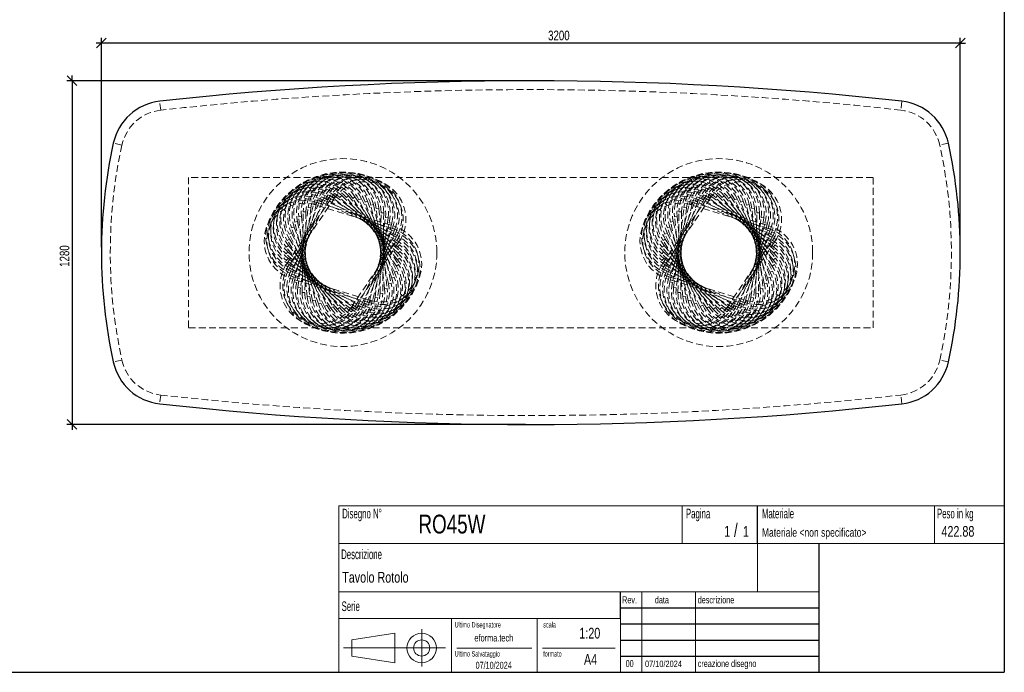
# Model space of a CAD drawing. Header units: millimetres. Extents: x 5 to 292, y 5 to 205.
# Tile 2 of 3: x 109 to 292, y 5 to 127. Entities that reach past the tile are written whole.
import ezdxf

# ---------------------------------------------------------------- set-up
doc = ezdxf.new("R2010")
doc.units = ezdxf.units.MM
doc.linetypes.add('HIDDEN', pattern=[1.905, 1.27, -0.635])
doc.layers.add('FORMAT', color=7, linetype='Continuous')
doc.styles.add('SLDTEXTSTYLE0', font='TXT', dxfattribs={"width": 0.605})
doc.styles.add('SLDTEXTSTYLE1', font='TXT', dxfattribs={"width": 0.75})
doc.dimstyles.new('SLDDIMSTYLE0', dxfattribs={"dimtxt": 1.8, "dimasz": 1.8, "dimexe": 0, "dimexo": 0.0625, "dimgap": 0.45, "dimtad": 1, "dimlfac": 20, "dimrnd": 1e-09, "dimzin": 12, "dimdsep": 46, "dimtxsty": 'SLDTEXTSTYLE1', "dimblk1": 'OBLIQUE', "dimblk2": 'OBLIQUE', "dimsah": 1, "dimcen": 0.09, "dimadec": 0, "dimazin": 3, "dimtfac": 1, "dimtmove": 0, "dimatfit": 0, "dimldrblk": 'OBLIQUE', "dimfxl": 0, "dimfrac": 2, "dimtolj": 1, "dimtzin": 12, "dimarcsym": 0})

# ---------------------------------------------------------------- blocks, each defined once
blk = doc.blocks.new('_Oblique')
at = {"color": 0, "linetype": 'ByBlock', "lineweight": -2}
blk.add_line((-0.5, -0.5), (0.5, 0.5), dxfattribs=at)
blk = doc.blocks.new('_D_1')
at = {"layer": 'FORMAT', "color": 7}
for p, q in [((123.8, 84.16), (123.8, 123.17)), ((283.8, 84.16), (283.8, 123.17)), ((123.8, 122.17), (122.8, 122.17)), ((283.8, 122.17), (123.8, 122.17)), ((283.8, 122.17), (284.8, 122.17))]:
    blk.add_line(p, q, dxfattribs=at)
at = {"layer": 'FORMAT', "color": 7, "xscale": 1.8, "yscale": 1.8}
blk.add_blockref('_Oblique', (123.8, 122.17, 17.8), dxfattribs=at)
at = {"layer": 'FORMAT', "color": 7, "xscale": 1.8, "yscale": 1.8, "rotation": 180.0000000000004}
blk.add_blockref('_Oblique', (283.8, 122.17, 17.8), dxfattribs=at)
at = {"layer": 'FORMAT', "color": 7, "insert": (207.01, 124.49), "char_height": 1.8, "attachment_point": 1, "style": 'SLDTEXTSTYLE1'}
blk.add_mtext('3200', dxfattribs=at)
blk = doc.blocks.new('_D_2')
at = {"layer": 'FORMAT', "color": 7}
for p, q in [((118.34, 115.16), (118.34, 116.16)), ((202.8, 115.16), (117.34, 115.16)), ((118.34, 115.16), (118.34, 51.16)), ((202.8, 51.16), (117.34, 51.16)), ((118.34, 51.16), (118.34, 50.16))]:
    blk.add_line(p, q, dxfattribs=at)
at = {"layer": 'FORMAT', "color": 7, "xscale": 1.8, "yscale": 1.8}
for p, rotation in [((118.34, 115.16, 17.8), 270.0000000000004), ((118.34, 51.16, 17.8), 90.0000000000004)]:
    blk.add_blockref('_Oblique', p, dxfattribs=dict(at, rotation=rotation))
at = {"layer": 'FORMAT', "color": 7, "insert": (116.02, 80.5), "char_height": 1.8, "attachment_point": 1, "rotation": 90, "style": 'SLDTEXTSTYLE1'}
blk.add_mtext('1280', dxfattribs=at)

msp = doc.modelspace()

# ---------------------------------------------------------------- linework, layer by layer
at = {"color": 7, "linetype": 'HIDDEN', "lineweight": 18}
for p, q in [((134.85219, 109.68306), (134.66969, 111.32294)), ((272.9275, 111.32294), (272.745, 109.68306)), ((127.61998, 103.17478), (126.00836, 103.52859)), ((281.58884, 103.52859), (279.97722, 103.17478)), ((267.5486, 97.15775), (140.0486, 97.15775)), ((140.0486, 97.15775), (140.0486, 69.15775)), ((267.5486, 69.15775), (267.5486, 97.15775)), ((158.37987, 81.17027), (166.81112, 93.57648)), ((166.81112, 93.57648), (167.22466, 93.29543)), ((166.81112, 93.57648), (167.22466, 93.29543)), ((167.34078, 93.66369), (167.03917, 93.26489)), ((167.34078, 93.66369), (167.03917, 93.26489)), ((167.34078, 93.66369), (179.30454, 84.61557)), ((168.57647, 93.76202), (168.2304, 93.40114)), ((168.57647, 93.76202), (168.2304, 93.40114)), ((168.57647, 93.76202), (179.40287, 83.37987)), ((169.81519, 93.71552), (169.42938, 93.39748)), ((169.81519, 93.71552), (169.42938, 93.39748)), ((169.81519, 93.71552), (179.35637, 82.14115)), ((228.37987, 81.17027), (236.81112, 93.57648)), ((236.81112, 93.57648), (237.22466, 93.29543)), ((236.81112, 93.57648), (237.22466, 93.29543)), ((237.34078, 93.66369), (237.03917, 93.26489)), ((237.34078, 93.66369), (237.03917, 93.26489)), ((237.34078, 93.66369), (249.30454, 84.61557)), ((238.57647, 93.76202), (238.2304, 93.40114)), ((238.57647, 93.76202), (238.2304, 93.40114)), ((238.57647, 93.76202), (249.40287, 83.37987)), ((239.81519, 93.71552), (239.42938, 93.39748)), ((239.81519, 93.71552), (239.42938, 93.39748)), ((239.81519, 93.71552), (249.35637, 82.14115)), ((158.6829, 79.96828), (165.60913, 93.27344)), ((167.22466, 93.29543), (158.79341, 80.88923)), ((159.1241, 78.80986), (164.45071, 92.83224)), ((166.05263, 93.04257), (159.12641, 79.73741)), ((164.91812, 92.65469), (159.59151, 78.6323)), ((159.69744, 77.71082), (163.35167, 92.2589)), ((163.8366, 92.13709), (160.18238, 77.58901)), ((163.35167, 92.2589), (163.8366, 92.13709)), ((163.35167, 92.2589), (163.8366, 92.13709)), ((163.8191, 92.52282), (163.67291, 92.04467)), ((163.8191, 92.52282), (163.67291, 92.04467)), ((178.01748, 87.65909), (163.67291, 92.04467)), ((163.8191, 92.52282), (178.16367, 88.13724)), ((164.45071, 92.83224), (164.91812, 92.65469)), ((164.45071, 92.83224), (164.91812, 92.65469)), ((164.94573, 93.03982), (164.74476, 92.58199)), ((164.94573, 93.03982), (164.74476, 92.58199)), ((178.4797, 86.55278), (164.74476, 92.58199)), ((164.94573, 93.03982), (178.68067, 87.01061)), ((165.60913, 93.27344), (166.05263, 93.04257)), ((165.60913, 93.27344), (166.05263, 93.04257)), ((166.125, 93.42185), (165.87198, 92.9906)), ((166.125, 93.42185), (165.87198, 92.9906)), ((178.80968, 85.40009), (165.87198, 92.9906)), ((166.125, 93.42185), (179.0627, 85.83135)), ((179.00293, 84.21677), (167.03917, 93.26489)), ((179.0568, 83.01899), (168.2304, 93.40114)), ((178.97055, 81.82311), (169.42938, 93.39748)), ((171.04003, 93.52481), (170.61975, 93.25395)), ((171.04003, 93.52481), (170.61975, 93.25395)), ((178.74537, 80.64545), (170.61975, 93.25395)), ((171.04003, 93.52481), (179.16566, 80.91631)), ((172.23426, 93.1925), (171.78525, 92.97253)), ((172.23426, 93.1925), (171.78525, 92.97253)), ((178.38433, 79.50211), (171.78525, 92.97253)), ((172.23426, 93.1925), (178.83335, 79.72208)), ((173.38156, 92.72312), (172.90995, 92.55704)), ((173.38156, 92.72312), (172.90995, 92.55704)), ((177.89236, 78.4087), (172.90995, 92.55704)), ((173.38156, 92.72312), (178.36397, 78.57478)), ((174.46626, 92.1231), (173.97849, 92.01318)), ((174.46626, 92.1231), (173.97849, 92.01318)), ((177.27618, 77.38016), (173.97849, 92.01318)), ((174.46626, 92.1231), (177.76395, 77.49008)), ((228.6829, 79.96828), (235.60913, 93.27344)), ((237.22466, 93.29543), (228.79341, 80.88923)), ((229.1241, 78.80986), (234.45071, 92.83224)), ((236.05263, 93.04257), (229.12641, 79.73741)), ((234.91812, 92.65469), (229.59151, 78.6323)), ((229.69744, 77.71082), (233.35167, 92.2589)), ((233.8366, 92.13709), (230.18238, 77.58901)), ((233.35167, 92.2589), (233.8366, 92.13709)), ((233.35167, 92.2589), (233.8366, 92.13709)), ((233.8191, 92.52282), (233.67291, 92.04467)), ((233.8191, 92.52282), (233.67291, 92.04467)), ((248.01748, 87.65909), (233.67291, 92.04467)), ((233.8191, 92.52282), (248.16367, 88.13724)), ((234.45071, 92.83224), (234.91812, 92.65469)), ((234.45071, 92.83224), (234.91812, 92.65469)), ((234.94573, 93.03982), (234.74476, 92.58199)), ((234.94573, 93.03982), (234.74476, 92.58199)), ((248.4797, 86.55278), (234.74476, 92.58199)), ((234.94573, 93.03982), (248.68067, 87.01061)), ((235.60913, 93.27344), (236.05263, 93.04257)), ((235.60913, 93.27344), (236.05263, 93.04257)), ((236.125, 93.42185), (235.87198, 92.9906)), ((236.125, 93.42185), (235.87198, 92.9906)), ((248.80968, 85.40009), (235.87198, 92.9906)), ((236.125, 93.42185), (249.0627, 85.83135)), ((249.00293, 84.21677), (237.03917, 93.26489)), ((249.0568, 83.01899), (238.2304, 93.40114)), ((248.97055, 81.82311), (239.42938, 93.39748)), ((241.04003, 93.52481), (240.61975, 93.25395)), ((241.04003, 93.52481), (240.61975, 93.25395)), ((248.74537, 80.64545), (240.61975, 93.25395)), ((241.04003, 93.52481), (249.16566, 80.91631)), ((242.23426, 93.1925), (241.78525, 92.97253)), ((242.23426, 93.1925), (241.78525, 92.97253)), ((248.38433, 79.50211), (241.78525, 92.97253)), ((242.23426, 93.1925), (248.83335, 79.72208)), ((243.38156, 92.72312), (242.90995, 92.55704)), ((243.38156, 92.72312), (242.90995, 92.55704)), ((247.89236, 78.4087), (242.90995, 92.55704)), ((243.38156, 92.72312), (248.36397, 78.57478)), ((244.46626, 92.1231), (243.97849, 92.01318)), ((244.46626, 92.1231), (243.97849, 92.01318)), ((247.27618, 77.38016), (243.97849, 92.01318)), ((244.46626, 92.1231), (247.76395, 77.49008)), ((160.3951, 76.68618), (162.32703, 91.56125)), ((160.55572, 89.8327), (161.05298, 89.88496)), ((160.55572, 89.8327), (161.05298, 89.88496)), ((162.82286, 91.49685), (160.89093, 76.62178)), ((161.05298, 89.88496), (162.62091, 74.96713)), ((161.20753, 75.74993), (161.39078, 90.74881)), ((161.39078, 90.74881), (161.89075, 90.74271)), ((161.39078, 90.74881), (161.89075, 90.74271)), ((161.89075, 90.74271), (161.70749, 75.74383)), ((162.32703, 91.56125), (162.82286, 91.49685)), ((162.32703, 91.56125), (162.82286, 91.49685)), ((175.47355, 91.40062), (174.97629, 91.34836)), ((175.47355, 91.40062), (174.97629, 91.34836)), ((176.54421, 76.43053), (174.97629, 91.34836)), ((175.47355, 91.40062), (177.04147, 76.4828)), ((175.70645, 75.57279), (175.8897, 90.57167)), ((176.38966, 90.56556), (175.8897, 90.57167)), ((176.38966, 90.56556), (175.8897, 90.57167)), ((176.38966, 90.56556), (176.20641, 75.56668)), ((230.3951, 76.68618), (232.32703, 91.56125)), ((230.55572, 89.8327), (231.05298, 89.88496)), ((230.55572, 89.8327), (231.05298, 89.88496)), ((232.82286, 91.49685), (230.89093, 76.62178)), ((231.05298, 89.88496), (232.62091, 74.96713)), ((231.20753, 75.74993), (231.39078, 90.74881)), ((231.39078, 90.74881), (231.89075, 90.74271)), ((231.39078, 90.74881), (231.89075, 90.74271)), ((231.89075, 90.74271), (231.70749, 75.74383)), ((232.32703, 91.56125), (232.82286, 91.49685)), ((232.32703, 91.56125), (232.82286, 91.49685)), ((245.47355, 91.40062), (244.97629, 91.34836)), ((245.47355, 91.40062), (244.97629, 91.34836)), ((246.54421, 76.43053), (244.97629, 91.34836)), ((245.47355, 91.40062), (247.04147, 76.4828)), ((245.70645, 75.57279), (245.8897, 90.57167)), ((246.38966, 90.56556), (245.8897, 90.57167)), ((246.38966, 90.56556), (245.8897, 90.57167)), ((246.38966, 90.56556), (246.20641, 75.56668)), ((159.83324, 88.82541), (160.32101, 88.93533)), ((159.83324, 88.82541), (160.32101, 88.93533)), ((163.13093, 74.19239), (159.83324, 88.82541)), ((160.32101, 88.93533), (163.6187, 74.30231)), ((162.12365, 74.91487), (160.55572, 89.8327)), ((173.76059, 74.1784), (177.41481, 88.72648)), ((177.89975, 88.60467), (174.24552, 74.05659)), ((174.77433, 74.81864), (176.70626, 89.69371)), ((177.2021, 89.62931), (175.27016, 74.75425)), ((177.2021, 89.62931), (176.70626, 89.69371)), ((177.2021, 89.62931), (176.70626, 89.69371)), ((177.89975, 88.60467), (177.41481, 88.72648)), ((177.89975, 88.60467), (177.41481, 88.72648)), ((178.01748, 87.65909), (178.16367, 88.13724)), ((178.01748, 87.65909), (178.16367, 88.13724)), ((229.83324, 88.82541), (230.32101, 88.93533)), ((229.83324, 88.82541), (230.32101, 88.93533)), ((233.13093, 74.19239), (229.83324, 88.82541)), ((230.32101, 88.93533), (233.6187, 74.30231)), ((232.12365, 74.91487), (230.55572, 89.8327)), ((243.76059, 74.1784), (247.41481, 88.72648)), ((247.89975, 88.60467), (244.24552, 74.05659)), ((244.77433, 74.81864), (246.70626, 89.69371)), ((247.2021, 89.62931), (245.27016, 74.75425)), ((247.2021, 89.62931), (246.70626, 89.69371)), ((247.2021, 89.62931), (246.70626, 89.69371)), ((247.89975, 88.60467), (247.41481, 88.72648)), ((247.89975, 88.60467), (247.41481, 88.72648)), ((248.01748, 87.65909), (248.16367, 88.13724)), ((248.01748, 87.65909), (248.16367, 88.13724)), ((158.76385, 86.59341), (159.21286, 86.81338)), ((158.76385, 86.59341), (159.21286, 86.81338)), ((165.36293, 73.123), (158.76385, 86.59341)), ((159.21286, 86.81338), (165.81195, 73.34297)), ((159.23322, 87.74071), (159.70483, 87.90679)), ((159.23322, 87.74071), (159.70483, 87.90679)), ((164.21563, 73.59237), (159.23322, 87.74071)), ((159.70483, 87.90679), (164.68725, 73.75845)), ((171.54456, 73.27292), (178.47079, 86.57809)), ((178.91429, 86.34721), (171.98806, 73.04205)), ((172.67907, 73.6608), (178.00568, 87.68319)), ((178.47309, 87.50564), (173.14649, 73.48325)), ((178.47309, 87.50564), (178.00568, 87.68319)), ((178.47309, 87.50564), (178.00568, 87.68319)), ((178.91429, 86.34721), (178.47079, 86.57809)), ((178.91429, 86.34721), (178.47079, 86.57809)), ((178.4797, 86.55278), (178.68067, 87.01061)), ((178.4797, 86.55278), (178.68067, 87.01061)), ((228.76385, 86.59341), (229.21286, 86.81338)), ((228.76385, 86.59341), (229.21286, 86.81338)), ((235.36293, 73.123), (228.76385, 86.59341)), ((229.21286, 86.81338), (235.81195, 73.34297)), ((229.23322, 87.74071), (229.70483, 87.90679)), ((229.23322, 87.74071), (229.70483, 87.90679)), ((234.21563, 73.59237), (229.23322, 87.74071)), ((229.70483, 87.90679), (234.68725, 73.75845)), ((241.54456, 73.27292), (248.47079, 86.57809)), ((248.91429, 86.34721), (241.98806, 73.04205)), ((242.67907, 73.6608), (248.00568, 87.68319)), ((248.47309, 87.50564), (243.14649, 73.48325)), ((248.47309, 87.50564), (248.00568, 87.68319)), ((248.47309, 87.50564), (248.00568, 87.68319)), ((248.91429, 86.34721), (248.47079, 86.57809)), ((248.91429, 86.34721), (248.47079, 86.57809)), ((248.4797, 86.55278), (248.68067, 87.01061)), ((248.4797, 86.55278), (248.68067, 87.01061)), ((158.24082, 84.17434), (158.62664, 84.49238)), ((158.24082, 84.17434), (158.62664, 84.49238)), ((158.43153, 85.39918), (158.85182, 85.67004)), ((158.43153, 85.39918), (158.85182, 85.67004)), ((166.55716, 72.79069), (158.43153, 85.39918)), ((158.62664, 84.49238), (168.16781, 72.91801)), ((158.85182, 85.67004), (166.97744, 73.06154)), ((170.37253, 73.02006), (178.80379, 85.42627)), ((179.21733, 85.14523), (170.78607, 72.73902)), ((179.21733, 85.14523), (178.80379, 85.42627)), ((179.21733, 85.14523), (178.80379, 85.42627)), ((178.80968, 85.40009), (179.0627, 85.83135)), ((178.80968, 85.40009), (179.0627, 85.83135)), ((179.00293, 84.21677), (179.30454, 84.61557)), ((179.00293, 84.21677), (179.30454, 84.61557)), ((228.24082, 84.17434), (228.62664, 84.49238)), ((228.24082, 84.17434), (228.62664, 84.49238)), ((228.43153, 85.39918), (228.85182, 85.67004)), ((228.43153, 85.39918), (228.85182, 85.67004)), ((236.55716, 72.79069), (228.43153, 85.39918)), ((228.62664, 84.49238), (238.16781, 72.91801)), ((228.85182, 85.67004), (236.97744, 73.06154)), ((240.37253, 73.02006), (248.80379, 85.42627)), ((249.21733, 85.14523), (240.78607, 72.73902)), ((249.21733, 85.14523), (248.80379, 85.42627)), ((249.21733, 85.14523), (248.80379, 85.42627)), ((248.80968, 85.40009), (249.0627, 85.83135)), ((248.80968, 85.40009), (249.0627, 85.83135)), ((249.00293, 84.21677), (249.30454, 84.61557)), ((249.00293, 84.21677), (249.30454, 84.61557)), ((158.19432, 82.93562), (158.54039, 83.2965)), ((158.19432, 82.93562), (158.54039, 83.2965)), ((169.02072, 72.55347), (158.19432, 82.93562)), ((167.782, 72.59998), (158.24082, 84.17434)), ((158.54039, 83.2965), (169.3668, 72.91435)), ((179.0568, 83.01899), (179.40287, 83.37987)), ((179.0568, 83.01899), (179.40287, 83.37987)), ((228.19432, 82.93562), (228.54039, 83.2965)), ((228.19432, 82.93562), (228.54039, 83.2965)), ((239.02072, 72.55347), (228.19432, 82.93562)), ((237.782, 72.59998), (228.24082, 84.17434)), ((228.54039, 83.2965), (239.3668, 72.91435)), ((249.0568, 83.01899), (249.40287, 83.37987)), ((249.0568, 83.01899), (249.40287, 83.37987)), ((158.29266, 81.69993), (158.59426, 82.09872)), ((158.29266, 81.69993), (158.59426, 82.09872)), ((170.25642, 72.65181), (158.29266, 81.69993)), ((158.79341, 80.88923), (158.37987, 81.17027)), ((158.79341, 80.88923), (158.37987, 81.17027)), ((158.53449, 80.48415), (158.78751, 80.9154)), ((158.53449, 80.48415), (158.78751, 80.9154)), ((158.59426, 82.09872), (170.55802, 73.0506)), ((158.78751, 80.9154), (171.72521, 73.3249)), ((178.74537, 80.64545), (179.16566, 80.91631)), ((178.74537, 80.64545), (179.16566, 80.91631)), ((178.97055, 81.82311), (179.35637, 82.14115)), ((178.97055, 81.82311), (179.35637, 82.14115)), ((228.29266, 81.69993), (228.59426, 82.09872)), ((228.29266, 81.69993), (228.59426, 82.09872)), ((240.25642, 72.65181), (228.29266, 81.69993)), ((228.79341, 80.88923), (228.37987, 81.17027)), ((228.79341, 80.88923), (228.37987, 81.17027)), ((228.53449, 80.48415), (228.78751, 80.9154)), ((228.53449, 80.48415), (228.78751, 80.9154)), ((228.59426, 82.09872), (240.55802, 73.0506)), ((228.78751, 80.9154), (241.72521, 73.3249)), ((248.74537, 80.64545), (249.16566, 80.91631)), ((248.74537, 80.64545), (249.16566, 80.91631)), ((248.97055, 81.82311), (249.35637, 82.14115)), ((248.97055, 81.82311), (249.35637, 82.14115)), ((171.4722, 72.89364), (158.53449, 80.48415)), ((159.12641, 79.73741), (158.6829, 79.96828)), ((159.12641, 79.73741), (158.6829, 79.96828)), ((158.91652, 79.30489), (159.11749, 79.76272)), ((158.91652, 79.30489), (159.11749, 79.76272)), ((172.65146, 73.27567), (158.91652, 79.30489)), ((159.11749, 79.76272), (172.85243, 73.7335)), ((178.38433, 79.50211), (178.83335, 79.72208)), ((178.38433, 79.50211), (178.83335, 79.72208)), ((241.4722, 72.89364), (228.53449, 80.48415)), ((229.12641, 79.73741), (228.6829, 79.96828)), ((229.12641, 79.73741), (228.6829, 79.96828)), ((228.91652, 79.30489), (229.11749, 79.76272)), ((228.91652, 79.30489), (229.11749, 79.76272)), ((242.65146, 73.27567), (228.91652, 79.30489)), ((229.11749, 79.76272), (242.85243, 73.7335)), ((248.38433, 79.50211), (248.83335, 79.72208)), ((248.38433, 79.50211), (248.83335, 79.72208)), ((159.59151, 78.6323), (159.1241, 78.80986)), ((159.59151, 78.6323), (159.1241, 78.80986)), ((159.43352, 78.17825), (159.57971, 78.6564)), ((159.43352, 78.17825), (159.57971, 78.6564)), ((173.77809, 73.79267), (159.43352, 78.17825)), ((159.57971, 78.6564), (173.92428, 74.27083)), ((160.18238, 77.58901), (159.69744, 77.71082)), ((160.18238, 77.58901), (159.69744, 77.71082)), ((177.27618, 77.38016), (177.76395, 77.49008)), ((177.27618, 77.38016), (177.76395, 77.49008)), ((177.89236, 78.4087), (178.36397, 78.57478)), ((177.89236, 78.4087), (178.36397, 78.57478)), ((229.59151, 78.6323), (229.1241, 78.80986)), ((229.59151, 78.6323), (229.1241, 78.80986)), ((229.43352, 78.17825), (229.57971, 78.6564)), ((229.43352, 78.17825), (229.57971, 78.6564)), ((243.77809, 73.79267), (229.43352, 78.17825)), ((229.57971, 78.6564), (243.92428, 74.27083)), ((230.18238, 77.58901), (229.69744, 77.71082)), ((230.18238, 77.58901), (229.69744, 77.71082)), ((247.27618, 77.38016), (247.76395, 77.49008)), ((247.27618, 77.38016), (247.76395, 77.49008)), ((247.89236, 78.4087), (248.36397, 78.57478)), ((247.89236, 78.4087), (248.36397, 78.57478)), ((160.89093, 76.62178), (160.3951, 76.68618)), ((160.89093, 76.62178), (160.3951, 76.68618)), ((161.70749, 75.74383), (161.20753, 75.74993)), ((161.70749, 75.74383), (161.20753, 75.74993)), ((175.70645, 75.57279), (176.20641, 75.56668)), ((175.70645, 75.57279), (176.20641, 75.56668)), ((176.54421, 76.43053), (177.04147, 76.4828)), ((176.54421, 76.43053), (177.04147, 76.4828)), ((230.89093, 76.62178), (230.3951, 76.68618)), ((230.89093, 76.62178), (230.3951, 76.68618)), ((231.70749, 75.74383), (231.20753, 75.74993)), ((231.70749, 75.74383), (231.20753, 75.74993)), ((245.70645, 75.57279), (246.20641, 75.56668)), ((245.70645, 75.57279), (246.20641, 75.56668)), ((246.54421, 76.43053), (247.04147, 76.4828)), ((246.54421, 76.43053), (247.04147, 76.4828)), ((162.62091, 74.96713), (162.12365, 74.91487)), ((162.62091, 74.96713), (162.12365, 74.91487)), ((163.6187, 74.30231), (163.13093, 74.19239)), ((163.6187, 74.30231), (163.13093, 74.19239)), ((164.68725, 73.75845), (164.21563, 73.59237)), ((164.68725, 73.75845), (164.21563, 73.59237)), ((172.85243, 73.7335), (172.65146, 73.27567)), ((172.85243, 73.7335), (172.65146, 73.27567)), ((172.67907, 73.6608), (173.14649, 73.48325)), ((172.67907, 73.6608), (173.14649, 73.48325)), ((173.76059, 74.1784), (174.24552, 74.05659)), ((173.76059, 74.1784), (174.24552, 74.05659)), ((173.92428, 74.27083), (173.77809, 73.79267)), ((173.92428, 74.27083), (173.77809, 73.79267)), ((174.77433, 74.81864), (175.27016, 74.75425)), ((174.77433, 74.81864), (175.27016, 74.75425)), ((232.62091, 74.96713), (232.12365, 74.91487)), ((232.62091, 74.96713), (232.12365, 74.91487)), ((233.6187, 74.30231), (233.13093, 74.19239)), ((233.6187, 74.30231), (233.13093, 74.19239)), ((234.68725, 73.75845), (234.21563, 73.59237)), ((234.68725, 73.75845), (234.21563, 73.59237)), ((242.85243, 73.7335), (242.65146, 73.27567)), ((242.85243, 73.7335), (242.65146, 73.27567)), ((242.67907, 73.6608), (243.14649, 73.48325)), ((242.67907, 73.6608), (243.14649, 73.48325)), ((243.76059, 74.1784), (244.24552, 74.05659)), ((243.76059, 74.1784), (244.24552, 74.05659)), ((243.92428, 74.27083), (243.77809, 73.79267)), ((243.92428, 74.27083), (243.77809, 73.79267)), ((244.77433, 74.81864), (245.27016, 74.75425)), ((244.77433, 74.81864), (245.27016, 74.75425)), ((165.81195, 73.34297), (165.36293, 73.123)), ((165.81195, 73.34297), (165.36293, 73.123)), ((166.97744, 73.06154), (166.55716, 72.79069)), ((166.97744, 73.06154), (166.55716, 72.79069)), ((168.16781, 72.91801), (167.782, 72.59998)), ((168.16781, 72.91801), (167.782, 72.59998)), ((169.3668, 72.91435), (169.02072, 72.55347)), ((169.3668, 72.91435), (169.02072, 72.55347)), ((170.55802, 73.0506), (170.25642, 72.65181)), ((170.55802, 73.0506), (170.25642, 72.65181)), ((170.37253, 73.02006), (170.78607, 72.73902)), ((170.37253, 73.02006), (170.78607, 72.73902)), ((171.72521, 73.3249), (171.4722, 72.89364)), ((171.72521, 73.3249), (171.4722, 72.89364)), ((171.54456, 73.27292), (171.98806, 73.04205)), ((171.54456, 73.27292), (171.98806, 73.04205)), ((235.81195, 73.34297), (235.36293, 73.123)), ((235.81195, 73.34297), (235.36293, 73.123)), ((236.97744, 73.06154), (236.55716, 72.79069)), ((236.97744, 73.06154), (236.55716, 72.79069)), ((238.16781, 72.91801), (237.782, 72.59998)), ((238.16781, 72.91801), (237.782, 72.59998)), ((239.3668, 72.91435), (239.02072, 72.55347)), ((239.3668, 72.91435), (239.02072, 72.55347)), ((240.55802, 73.0506), (240.25642, 72.65181)), ((240.55802, 73.0506), (240.25642, 72.65181)), ((240.37253, 73.02006), (240.78607, 72.73902)), ((240.37253, 73.02006), (240.78607, 72.73902)), ((241.72521, 73.3249), (241.4722, 72.89364)), ((241.72521, 73.3249), (241.4722, 72.89364)), ((241.54456, 73.27292), (241.98806, 73.04205)), ((241.54456, 73.27292), (241.98806, 73.04205)), ((140.0486, 69.15775), (267.5486, 69.15775)), ((127.61998, 63.14071), (126.00836, 62.7869)), ((281.58884, 62.7869), (279.97722, 63.14071)), ((134.85219, 56.63243), (134.66969, 54.99256)), ((272.9275, 54.99256), (272.745, 56.63243))]:
    msp.add_line(p, q, dxfattribs=at)
for centre in [(168.7986, 83.15775), (238.7986, 83.15775)]:
    msp.add_circle(centre, 17.5, dxfattribs=at)
at = {"color": 7, "linetype": 'Continuous', "lineweight": 25}
for centre, radius, start, end in [((203.7986, -509.84225), 625, 83.64973539, 96.35026461), ((135.77575, 101.38429), 10, 96.3502646, 167.6179129), ((271.82144, 101.38429), 10, 12.3820871, 83.6497354), ((218.7986, 83.15775), 95, 167.6179129, 192.3820871), ((188.7986, 83.15775), 95, 347.6179129, 12.3820871), ((135.77575, 64.9312), 10, 192.3820871, 263.6497354), ((271.82144, 64.9312), 10, 276.3502646, 347.6179129), ((203.7986, 676.15775), 625, 263.64973539, 276.35026461)]:
    msp.add_arc(centre, radius, start, end, dxfattribs=at)
at = {"color": 7, "linetype": 'HIDDEN', "lineweight": 18}
for centre, radius, start, end in [((203.7986, -509.84225), 623.35, 83.64973539, 96.35026461), ((135.77575, 101.38429), 8.35, 96.3502646, 167.6179129), ((271.82144, 101.38429), 8.35, 12.3820871, 83.6497354), ((218.7986, 83.15775), 93.35, 167.6179129, 192.3820871), ((188.7986, 83.15775), 93.35, 347.6179129, 12.3820871), ((165.49905, 89.89295), 7.5, 26.1, 206.1), ((166.30739, 90.23192), 7.5, 19.4, 199.4), ((166.30739, 90.23192), 7, 19.4, 199.4), ((166.30739, 90.23192), 7, 19.4, 199.4), ((167.14975, 90.47426), 7.5, 12.7, 192.7), ((167.14975, 90.47426), 7, 12.7, 192.7), ((167.14975, 90.47426), 7, 12.7, 192.7), ((168.01463, 90.61666), 7.5, 6, 186), ((168.01463, 90.61666), 7, 6, 186), ((168.01463, 90.61666), 7, 6, 186), ((168.89022, 90.65719), 7.5, 359.3, 179.3), ((168.89022, 90.65719), 7, 359.3, 179.3), ((168.89022, 90.65719), 7, 359.3, 179.3), ((169.76456, 90.59528), 7.5, 352.6, 172.6), ((169.76456, 90.59528), 7, 352.6, 172.6), ((169.76456, 90.59528), 7, 352.6, 172.6), ((170.62571, 90.43179), 7.5, 345.9, 165.9), ((170.62571, 90.43179), 7, 345.9, 165.9), ((170.62571, 90.43179), 7, 345.9, 165.9), ((171.4619, 90.16894), 7.5, 339.2, 159.2), ((172.26171, 89.81033), 7.5, 332.5, 152.5), ((235.49905, 89.89295), 7.5, 26.1, 206.1), ((236.30739, 90.23192), 7.5, 19.4, 199.4), ((236.30739, 90.23192), 7, 19.4, 199.4), ((236.30739, 90.23192), 7, 19.4, 199.4), ((237.14975, 90.47426), 7.5, 12.7, 192.7), ((237.14975, 90.47426), 7, 12.7, 192.7), ((237.14975, 90.47426), 7, 12.7, 192.7), ((238.01463, 90.61666), 7.5, 6, 186), ((238.01463, 90.61666), 7, 6, 186), ((238.01463, 90.61666), 7, 6, 186), ((238.89022, 90.65719), 7.5, 359.3, 179.3), ((238.89022, 90.65719), 7, 359.3, 179.3), ((238.89022, 90.65719), 7, 359.3, 179.3), ((239.76456, 90.59528), 7.5, 352.6, 172.6), ((239.76456, 90.59528), 7, 352.6, 172.6), ((239.76456, 90.59528), 7, 352.6, 172.6), ((240.62571, 90.43179), 7.5, 345.9, 165.9), ((240.62571, 90.43179), 7, 345.9, 165.9), ((240.62571, 90.43179), 7, 345.9, 165.9), ((241.4619, 90.16894), 7.5, 339.2, 159.2), ((242.26171, 89.81033), 7.5, 332.5, 152.5), ((163.38539, 88.34882), 7.5, 46.2, 226.2), ((164.02801, 88.94493), 7.5, 39.5, 219.5), ((164.02801, 88.94493), 7, 39.5, 219.5), ((164.02801, 88.94493), 7, 39.5, 219.5), ((164.73578, 89.462), 7.5, 32.8, 212.8), ((164.73578, 89.462), 7, 32.8, 212.8), ((164.73578, 89.462), 7, 32.8, 212.8), ((165.49905, 89.89295), 7, 26.1, 206.1), ((165.49905, 89.89295), 7, 26.1, 206.1), ((171.4619, 90.16894), 7, 339.2, 159.2), ((171.4619, 90.16894), 7, 339.2, 159.2), ((172.26171, 89.81033), 7, 332.5, 152.5), ((172.26171, 89.81033), 7, 332.5, 152.5), ((173.01422, 89.36085), 7.5, 325.8, 145.8), ((173.01422, 89.36085), 7, 325.8, 145.8), ((173.01422, 89.36085), 7, 325.8, 145.8), ((233.38539, 88.34882), 7.5, 46.2, 226.2), ((234.02801, 88.94493), 7.5, 39.5, 219.5), ((234.02801, 88.94493), 7, 39.5, 219.5), ((234.02801, 88.94493), 7, 39.5, 219.5), ((234.73578, 89.462), 7.5, 32.8, 212.8), ((234.73578, 89.462), 7, 32.8, 212.8), ((234.73578, 89.462), 7, 32.8, 212.8), ((235.49905, 89.89295), 7, 26.1, 206.1), ((235.49905, 89.89295), 7, 26.1, 206.1), ((241.4619, 90.16894), 7, 339.2, 159.2), ((241.4619, 90.16894), 7, 339.2, 159.2), ((242.26171, 89.81033), 7, 332.5, 152.5), ((242.26171, 89.81033), 7, 332.5, 152.5), ((243.01422, 89.36085), 7.5, 325.8, 145.8), ((243.01422, 89.36085), 7, 325.8, 145.8), ((243.01422, 89.36085), 7, 325.8, 145.8), ((161.93113, 86.17235), 7.5, 66.3, 246.3), ((162.32974, 86.953), 7.5, 59.6, 239.6), ((162.81672, 87.68181), 7.5, 52.9, 232.9), ((162.32974, 86.953), 7, 59.6, 239.6), ((162.32974, 86.953), 7, 59.6, 239.6), ((162.81672, 87.68181), 7, 52.9, 232.9), ((162.81672, 87.68181), 7, 52.9, 232.9), ((163.38539, 88.34882), 7, 46.2, 226.2), ((163.38539, 88.34882), 7, 46.2, 226.2), ((231.93113, 86.17235), 7.5, 66.3, 246.3), ((232.32974, 86.953), 7.5, 59.6, 239.6), ((232.81672, 87.68181), 7.5, 52.9, 232.9), ((232.32974, 86.953), 7, 59.6, 239.6), ((232.32974, 86.953), 7, 59.6, 239.6), ((232.81672, 87.68181), 7, 52.9, 232.9), ((232.81672, 87.68181), 7, 52.9, 232.9), ((233.38539, 88.34882), 7, 46.2, 226.2), ((233.38539, 88.34882), 7, 46.2, 226.2), ((161.62631, 85.35053), 7.5, 73, 253), ((161.62631, 85.35053), 7, 73, 253), ((161.62631, 85.35053), 7, 73, 253), ((161.93113, 86.17235), 7, 66.3, 246.3), ((161.93113, 86.17235), 7, 66.3, 246.3), ((231.62631, 85.35053), 7.5, 73, 253), ((231.62631, 85.35053), 7, 73, 253), ((231.62631, 85.35053), 7, 73, 253), ((231.93113, 86.17235), 7, 66.3, 246.3), ((231.93113, 86.17235), 7, 66.3, 246.3), ((175.97088, 80.96496), 7.5, 253, 73), ((245.97088, 80.96496), 7.5, 253, 73), ((175.66607, 80.14314), 7.5, 246.3, 66.3), ((175.66607, 80.14314), 7, 246.3, 66.3), ((175.66607, 80.14314), 7, 246.3, 66.3), ((175.97088, 80.96496), 7, 253, 73), ((175.97088, 80.96496), 7, 253, 73), ((245.66607, 80.14314), 7.5, 246.3, 66.3), ((245.66607, 80.14314), 7, 246.3, 66.3), ((245.66607, 80.14314), 7, 246.3, 66.3), ((245.97088, 80.96496), 7, 253, 73), ((245.97088, 80.96496), 7, 253, 73), ((174.78048, 78.63369), 7.5, 232.9, 52.9), ((175.26745, 79.36249), 7.5, 239.6, 59.6), ((175.26745, 79.36249), 7, 239.6, 59.6), ((175.26745, 79.36249), 7, 239.6, 59.6), ((244.78048, 78.63369), 7.5, 232.9, 52.9), ((245.26745, 79.36249), 7.5, 239.6, 59.6), ((245.26745, 79.36249), 7, 239.6, 59.6), ((245.26745, 79.36249), 7, 239.6, 59.6), ((174.2118, 77.96667), 7.5, 226.2, 46.2), ((174.2118, 77.96667), 7, 226.2, 46.2), ((174.2118, 77.96667), 7, 226.2, 46.2), ((174.78048, 78.63369), 7, 232.9, 52.9), ((174.78048, 78.63369), 7, 232.9, 52.9), ((244.2118, 77.96667), 7.5, 226.2, 46.2), ((244.2118, 77.96667), 7, 226.2, 46.2), ((244.2118, 77.96667), 7, 226.2, 46.2), ((244.78048, 78.63369), 7, 232.9, 52.9), ((244.78048, 78.63369), 7, 232.9, 52.9), ((164.58297, 76.95464), 7.5, 145.8, 325.8), ((164.58297, 76.95464), 7, 145.8, 325.8), ((164.58297, 76.95464), 7, 145.8, 325.8), ((172.86141, 76.8535), 7.5, 212.8, 32.8), ((173.56918, 77.37056), 7.5, 219.5, 39.5), ((173.56918, 77.37056), 7, 219.5, 39.5), ((173.56918, 77.37056), 7, 219.5, 39.5), ((234.58297, 76.95464), 7.5, 145.8, 325.8), ((234.58297, 76.95464), 7, 145.8, 325.8), ((234.58297, 76.95464), 7, 145.8, 325.8), ((242.86141, 76.8535), 7.5, 212.8, 32.8), ((243.56918, 77.37056), 7.5, 219.5, 39.5), ((243.56918, 77.37056), 7, 219.5, 39.5), ((243.56918, 77.37056), 7, 219.5, 39.5), ((165.33548, 76.50517), 7.5, 152.5, 332.5), ((165.33548, 76.50517), 7, 152.5, 332.5), ((165.33548, 76.50517), 7, 152.5, 332.5), ((172.09814, 76.42254), 7.5, 206.1, 26.1), ((172.09814, 76.42254), 7, 206.1, 26.1), ((172.09814, 76.42254), 7, 206.1, 26.1), ((172.86141, 76.8535), 7, 212.8, 32.8), ((172.86141, 76.8535), 7, 212.8, 32.8), ((235.33548, 76.50517), 7.5, 152.5, 332.5), ((235.33548, 76.50517), 7, 152.5, 332.5), ((235.33548, 76.50517), 7, 152.5, 332.5), ((242.09814, 76.42254), 7.5, 206.1, 26.1), ((242.09814, 76.42254), 7, 206.1, 26.1), ((242.09814, 76.42254), 7, 206.1, 26.1), ((242.86141, 76.8535), 7, 212.8, 32.8), ((242.86141, 76.8535), 7, 212.8, 32.8), ((166.13529, 76.14655), 7.5, 159.2, 339.2), ((166.13529, 76.14655), 7, 159.2, 339.2), ((166.13529, 76.14655), 7, 159.2, 339.2), ((166.97148, 75.88371), 7.5, 165.9, 345.9), ((166.97148, 75.88371), 7, 165.9, 345.9), ((166.97148, 75.88371), 7, 165.9, 345.9), ((170.44744, 75.84124), 7.5, 192.7, 12.7), ((170.44744, 75.84124), 7, 192.7, 12.7), ((170.44744, 75.84124), 7, 192.7, 12.7), ((171.2898, 76.08358), 7.5, 199.4, 19.4), ((171.2898, 76.08358), 7, 199.4, 19.4), ((171.2898, 76.08358), 7, 199.4, 19.4), ((236.13529, 76.14655), 7.5, 159.2, 339.2), ((236.13529, 76.14655), 7, 159.2, 339.2), ((236.13529, 76.14655), 7, 159.2, 339.2), ((236.97148, 75.88371), 7.5, 165.9, 345.9), ((236.97148, 75.88371), 7, 165.9, 345.9), ((236.97148, 75.88371), 7, 165.9, 345.9), ((240.44744, 75.84124), 7.5, 192.7, 12.7), ((240.44744, 75.84124), 7, 192.7, 12.7), ((240.44744, 75.84124), 7, 192.7, 12.7), ((241.2898, 76.08358), 7.5, 199.4, 19.4), ((241.2898, 76.08358), 7, 199.4, 19.4), ((241.2898, 76.08358), 7, 199.4, 19.4), ((167.83263, 75.72021), 7.5, 172.6, 352.6), ((167.83263, 75.72021), 7, 172.6, 352.6), ((167.83263, 75.72021), 7, 172.6, 352.6), ((168.70697, 75.65831), 7.5, 179.3, 359.3), ((168.70697, 75.65831), 7, 179.3, 359.3), ((168.70697, 75.65831), 7, 179.3, 359.3), ((169.58256, 75.69883), 7.5, 186, 6), ((169.58256, 75.69883), 7, 186, 6), ((169.58256, 75.69883), 7, 186, 6), ((237.83263, 75.72021), 7.5, 172.6, 352.6), ((237.83263, 75.72021), 7, 172.6, 352.6), ((237.83263, 75.72021), 7, 172.6, 352.6), ((238.70697, 75.65831), 7.5, 179.3, 359.3), ((238.70697, 75.65831), 7, 179.3, 359.3), ((238.70697, 75.65831), 7, 179.3, 359.3), ((239.58256, 75.69883), 7.5, 186, 6), ((239.58256, 75.69883), 7, 186, 6), ((239.58256, 75.69883), 7, 186, 6), ((135.77575, 64.9312), 8.35, 192.3820871, 263.6497354), ((271.82144, 64.9312), 8.35, 276.3502646, 347.6179129), ((203.7986, 676.15775), 623.35, 263.64973539, 276.35026461)]:
    msp.add_arc(centre, radius, start, end, dxfattribs=at)
at = {"layer": 'FORMAT', "color": 251, "true_color": 0x484848}
for p in [(292, 205), (5, 5)]:
    msp.add_line(p, (292, 5), dxfattribs=at)
at = {"layer": 'FORMAT', "color": 251, "lineweight": 18, "true_color": 0x484848}
for p, q in [((292, 36), (168, 36)), ((168, 36), (168, 5)), ((232, 36), (232, 29)), ((279, 36), (279, 29)), ((168, 29), (292, 29)), ((168, 20), (246, 20)), ((224.5, 20), (224.5, 5)), ((234.5, 20), (234.5, 5)), ((246, 20), (257.5, 20)), ((168, 15), (220.5, 15)), ((189, 15), (189, 5)), ((205, 15), (205, 5)), ((220.5, 15), (220.5, 5)), ((183.46023, 13.04077), (183.46023, 6.06051)), ((170.45232, 11.02842), (178.45232, 12.27842)), ((170.45232, 8.02842), (170.45232, 11.02842)), ((178.45232, 12.27842), (178.45232, 6.77842)), ((187.88291, 9.52842), (168.89345, 9.52842)), ((190, 9.5), (204, 9.5)), ((206, 9.5), (219.5, 9.5)), ((178.45232, 6.77842), (170.45232, 8.02842))]:
    msp.add_line(p, q, dxfattribs=at)
at = {"layer": 'FORMAT', "color": 7}
for p, q in [((246, 29), (246, 36)), ((257.5, 20), (257.5, 29)), ((220.5, 15), (220.5, 20)), ((257.5, 5), (257.5, 20)), ((220.5, 17), (257.5, 17)), ((220.5, 14), (257.5, 14)), ((220.5, 11), (257.5, 11)), ((220.5, 8), (257.5, 8)), ((220.5, 5), (257.5, 5))]:
    msp.add_line(p, q, dxfattribs=at)
at = {"layer": 'FORMAT', "color": 7, "lineweight": 18}
msp.add_line((246, 29), (246, 20), dxfattribs=at)
at = {"layer": 'FORMAT', "color": 251, "lineweight": 18, "true_color": 0x484848}
for radius in [2.75, 1.5]:
    msp.add_circle((183.46023, 9.52842), radius, dxfattribs=at)

# ---------------------------------------------------------------- texts
at = {"color": 18, "linetype": 'Continuous', "lineweight": 0, "true_color": 0x060606, "insert": (280.29073, 32.24796), "char_height": 2, "attachment_point": 1, "style": 'SLDTEXTSTYLE1'}
msp.add_mtext('422.88', dxfattribs=at)
at = {"layer": 'FORMAT', "color": 18, "true_color": 0x060606}
for s, insert, char_height, attachment_point, style in [('Disegno N°', (168.65209, 35.46055), 1.8, 1, 'SLDTEXTSTYLE0'), ('Pagina', (232.68578, 35.4642), 1.8, 1, 'SLDTEXTSTYLE0'), ('Materiale', (246.84637, 35.4642), 1.8, 1, 'SLDTEXTSTYLE0'), ('Peso in kg', (279.45834, 35.4642), 1.8, 1, 'SLDTEXTSTYLE0'), ('RO45W', (182.85785, 34.35127), 3.5, 1, 'SLDTEXTSTYLE1'), ('1', (239.82456, 32.24796), 2, 1, 'SLDTEXTSTYLE1'), ('/', (241.64155, 32.74597), 2.5, 1, 'SLDTEXTSTYLE1'), ('1', (243.32047, 32.24796), 2, 1, 'SLDTEXTSTYLE1'), ('Materiale <non specificato>', (246.84637, 31.8349), 1.5875, 1, 'SLDTEXTSTYLE1'), ('Descrizione', (168.45959, 27.87301), 1.8, 1, 'SLDTEXTSTYLE0'), ('Tavolo Rotolo', (168.65209, 23.69153), 2, 1, 'SLDTEXTSTYLE1'), ('Rev.', (220.80434, 19.14061), 1.3, 1, 'SLDTEXTSTYLE1'), ('data', (226.90583, 19.14061), 1.3, 1, 'SLDTEXTSTYLE1'), ('descrizione', (234.88928, 19.14061), 1.3, 1, 'SLDTEXTSTYLE1'), ('Serie', (168.54671, 18.20074), 1.8, 1, 'SLDTEXTSTYLE0'), ('Ultimo Disegnatore', (189.61829, 14.3444), 1, 1, 'SLDTEXTSTYLE0'), ('scala', (206.10636, 14.3444), 1, 1, 'SLDTEXTSTYLE0'), ('1:20', (212.8317, 13.28812), 2, 1, 'SLDTEXTSTYLE1'), ('Ultimo Salvataggio', (189.61829, 8.93841), 1, 1, 'SLDTEXTSTYLE0'), ('formato', (206.10636, 8.93841), 1, 1, 'SLDTEXTSTYLE0'), ('A4', (213.69281, 8.39825), 2, 1, 'SLDTEXTSTYLE1'), ('creazione disegno', (234.88928, 7.2775), 1.3, 1, 'SLDTEXTSTYLE1'), ('07/10/2024', (196.86819, 6.95548), 1.3, 2, 'SLDTEXTSTYLE1'), ('00', (221.45534, 7.2775), 1.3, 1, 'SLDTEXTSTYLE1'), ('07/10/2024', (225.06555, 7.1779), 1.2, 1, 'SLDTEXTSTYLE1')]:
    msp.add_mtext(s, dxfattribs=dict(at, insert=insert, char_height=char_height, attachment_point=attachment_point, style=style))
at = {"layer": 'FORMAT', "color": 18, "true_color": 0x020202, "insert": (196.90354, 12.06285), "char_height": 1.3229167, "attachment_point": 2, "style": 'SLDTEXTSTYLE1'}
msp.add_mtext('eforma.tech', dxfattribs=at)

# ---------------------------------------------------------------- dimensions: what is measured, and where the dimension line sits
at = {"layer": 'FORMAT', "color": 7}
for base, p1, p2, angle, picture, middle in [((123.7986, 122.17106), (283.7986, 83.15775), (123.7986, 83.15775), 0, '_D_1', (209.67034, 122.17106)), ((118.34404, 51.15775), (203.7986, 115.15775), (203.7986, 51.15775), 90, '_D_2', (118.34404, 83.15794))]:
    dim = msp.add_linear_dim(base=base, p1=p1, p2=p2, angle=angle, dimstyle='SLDDIMSTYLE0', dxfattribs=at)
    dim.commit()
    dim.dimension.update_dxf_attribs({"geometry": picture, "text_midpoint": middle, "dimtype": 160})

doc.saveas('drawing.dxf')
